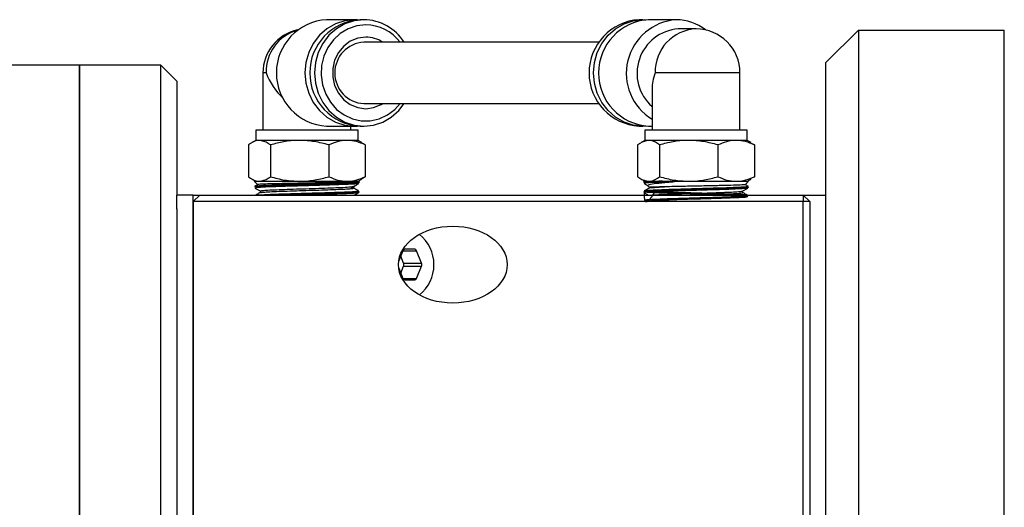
# Model space of a CAD drawing. Header units: inches. Extents: x 1 to 31, y 0.5 to 21.5.
# Tile 6 of 12: x 17 to 20.8, y 2.9 to 4.8. Entities that reach past the tile are written whole.
import ezdxf

# ---------------------------------------------------------------- set-up
doc = ezdxf.new("R2010")
doc.units = ezdxf.units.IN
doc.header["$MEASUREMENT"] = 0

msp = doc.modelspace()

# ---------------------------------------------------------------- linework, layer by layer
at = {"color": 7, "linetype": 'Continuous', "lineweight": 25}
for p, q in [((18.304, 4.7598), (18.1973, 4.7598)), ((18.3405, 4.7598), (18.3259, 4.7598)), ((19.4157, 4.7598), (19.4011, 4.7598)), ((19.4157, 4.7598), (19.4266, 4.7595)), ((19.5443, 4.7598), (19.4376, 4.7598)), ((19.6203, 4.7244), (19.5519, 4.7244)), ((20.1208, 4.5948), (20.2458, 4.7198)), ((20.2458, 4.7198), (20.2458, 0.9698)), ((20.2458, 4.7198), (20.8078, 4.7198)), ((20.8078, 0.9698), (20.8078, 4.7198)), ((19.2458, 4.6732), (18.3405, 4.6732)), ((20.1208, 1.0948), (20.1208, 4.5948)), ((17.2458, 4.5848), (16.9328, 4.5848)), ((17.5588, 4.5848), (17.2458, 4.5848)), ((17.2458, 4.5848), (17.2458, 4.0751)), ((17.2458, 2.8448), (17.2458, 4.5848)), ((17.6208, 4.5228), (17.5588, 4.5848)), ((17.5588, 4.0751), (17.5588, 4.5848)), ((17.952, 4.5551), (17.952, 4.3348)), ((17.9641, 4.5551), (17.952, 4.5551)), ((19.7896, 4.5551), (19.4631, 4.5551)), ((19.7896, 4.3348), (19.7896, 4.5551)), ((17.6208, 4.5228), (17.6208, 4.0848)), ((19.451, 4.4923), (19.451, 4.3348)), ((18.3405, 4.437), (19.2458, 4.437)), ((17.9244, 4.3348), (17.9244, 4.2954)), ((17.9385, 4.3348), (17.9244, 4.3348)), ((18.3182, 4.3348), (17.9385, 4.3348)), ((18.1973, 4.3504), (18.304, 4.3504)), ((18.2906, 4.3348), (18.2906, 4.3504)), ((18.3182, 4.2954), (18.3182, 4.3348)), ((18.3259, 4.3504), (18.3405, 4.3504)), ((19.4011, 4.3504), (19.4157, 4.3504)), ((19.4234, 4.3348), (19.4234, 4.2954)), ((19.8172, 4.3348), (19.4234, 4.3348)), ((19.4376, 4.3504), (19.451, 4.3504)), ((19.8172, 4.2954), (19.8172, 4.3348)), ((17.9244, 4.2954), (17.9093, 4.2867)), ((17.9385, 4.2954), (17.9244, 4.2954)), ((18.0932, 4.2954), (17.9385, 4.2954)), ((18.276, 4.2954), (18.0932, 4.2954)), ((18.3182, 4.2954), (18.276, 4.2954)), ((18.3333, 4.2867), (18.3182, 4.2954)), ((19.4234, 4.2954), (19.4083, 4.2867)), ((19.4375, 4.2954), (19.4234, 4.2954)), ((19.5922, 4.2954), (19.4375, 4.2954)), ((19.775, 4.2954), (19.5922, 4.2954)), ((19.8172, 4.2954), (19.775, 4.2954)), ((19.8323, 4.2867), (19.8172, 4.2954)), ((17.8963, 4.2778), (17.8963, 4.1555)), ((17.9807, 4.2778), (17.9807, 4.1555)), ((18.2057, 4.2778), (18.2057, 4.1555)), ((18.3463, 4.2778), (18.3463, 4.1555)), ((19.3953, 4.2778), (19.3953, 4.1555)), ((19.4797, 4.2778), (19.4797, 4.1555)), ((19.7047, 4.2778), (19.7047, 4.1555)), ((19.832, 4.2846), (19.8453, 4.2778)), ((19.8453, 4.2778), (19.8453, 4.1555)), ((17.9093, 4.1467), (17.9244, 4.1379)), ((17.9188, 4.1379), (17.9318, 4.1249)), ((17.9188, 4.1379), (18.3238, 4.1379)), ((18.3182, 4.1379), (18.3333, 4.1467)), ((18.3222, 4.1364), (18.3238, 4.1379)), ((19.4083, 4.1467), (19.4234, 4.1379)), ((19.4178, 4.1379), (19.4194, 4.1364)), ((19.4178, 4.1379), (19.4764, 4.1379)), ((19.43, 4.1353), (19.424, 4.1358)), ((19.4905, 4.1379), (19.4764, 4.1379)), ((19.4905, 4.1379), (19.8228, 4.1379)), ((19.8098, 4.1249), (19.8228, 4.1379)), ((19.8172, 4.1379), (19.8323, 4.1467)), ((19.8453, 4.1555), (19.832, 4.1487)), ((17.9195, 4.1156), (17.9195, 4.115)), ((17.9309, 4.1175), (17.9232, 4.1187)), ((17.962, 4.1155), (17.9341, 4.1171)), ((18.2893, 4.1164), (18.3062, 4.1206)), ((18.3004, 4.1145), (18.3065, 4.1207)), ((18.3225, 4.0972), (18.3225, 4.0977)), ((18.3236, 4.1329), (18.3237, 4.1334)), ((19.4179, 4.1334), (19.418, 4.1329)), ((19.4191, 4.0977), (19.4191, 4.0972)), ((19.4351, 4.1207), (19.4412, 4.1145)), ((19.8221, 4.115), (19.8221, 4.1156)), ((17.2458, 4.0751), (17.2458, 1.1048)), ((17.5588, 1.1048), (17.5588, 4.0751)), ((17.6833, 4.0848), (17.6208, 4.0848)), ((17.6208, 4.0303), (17.6208, 4.0848)), ((17.6833, 4.0598), (17.7083, 4.0848)), ((17.6833, 1.6048), (17.6833, 4.0848)), ((17.6833, 4.0848), (17.7083, 4.0848)), ((20.0333, 4.0598), (17.6833, 4.0598)), ((17.6833, 4.0598), (17.6833, 1.6298)), ((17.7083, 4.0848), (20.0333, 4.0848)), ((20.0333, 4.0848), (20.0333, 4.0598)), ((20.0583, 4.0598), (20.0333, 4.0848)), ((20.0333, 4.0848), (20.1208, 4.0848)), ((20.0333, 1.6298), (20.0333, 4.0598)), ((20.0583, 4.0598), (20.0333, 4.0598)), ((20.0583, 4.0598), (20.0583, 1.6298)), ((17.6208, 4.0313), (17.6208, 1.6592)), ((18.4909, 3.8702), (18.475, 3.8312)), ((18.4909, 3.8702), (18.5439, 3.8702)), ((18.5367, 3.8761), (18.4981, 3.8761)), ((18.5632, 3.823), (18.5439, 3.8702)), ((18.4936, 3.823), (18.4826, 3.8499)), ((18.475, 3.8029), (18.4909, 3.7639)), ((18.4826, 3.7842), (18.4936, 3.8111)), ((18.4936, 3.823), (18.5632, 3.823)), ((18.4936, 3.8111), (18.5632, 3.8111)), ((18.5439, 3.7639), (18.5632, 3.8111)), ((18.4909, 3.7639), (18.5439, 3.7639)), ((18.4981, 3.758), (18.5367, 3.758))]:
    msp.add_line(p, q, dxfattribs=at)
at = {"color": 7, "linetype": 'Continuous', "lineweight": 25, "flags": 128}
for points in [[(18.315, 4.7595), (18.304, 4.7598), (18.2669, 4.7559), (18.2313, 4.7443), (18.1984, 4.7253), (18.1696, 4.6999), (18.146, 4.6689), (18.1284, 4.6335), (18.1176, 4.5951), (18.1139, 4.5551), (18.1176, 4.5152), (18.1284, 4.4768), (18.146, 4.4414), (18.1696, 4.4104), (18.1984, 4.3849), (18.2313, 4.366), (18.2669, 4.3543), (18.304, 4.3504), (18.315, 4.3507)], [(18.3405, 4.7598), (18.3035, 4.7559), (18.2678, 4.7443), (18.2349, 4.7253), (18.2061, 4.6999), (18.1825, 4.6689), (18.1649, 4.6335), (18.1541, 4.5951), (18.1505, 4.5551), (18.1541, 4.5152), (18.1649, 4.4768), (18.1825, 4.4414), (18.2061, 4.4104), (18.2349, 4.3849), (18.2678, 4.366), (18.3035, 4.3543), (18.3405, 4.3504), (18.3776, 4.3543), (18.4133, 4.366), (18.4462, 4.3849), (18.475, 4.4104), (18.4958, 4.437)], [(19.4266, 4.3507), (19.4157, 4.3504), (19.3786, 4.3543), (19.3429, 4.366), (19.3101, 4.3849), (19.2813, 4.4104), (19.2576, 4.4414), (19.24, 4.4768), (19.2292, 4.5152), (19.2256, 4.5551), (19.2292, 4.5951), (19.24, 4.6335), (19.2576, 4.6689), (19.2813, 4.6999), (19.3101, 4.7253), (19.3429, 4.7443), (19.3786, 4.7559), (19.4157, 4.7598), (19.4157, 4.7598)], [(18.3479, 4.7402), (18.3133, 4.7364), (18.2801, 4.7252), (18.2497, 4.707), (18.2233, 4.6826), (18.202, 4.653), (18.1867, 4.6194), (18.178, 4.5831), (18.1763, 4.5458), (18.1815, 4.5087), (18.1936, 4.4736), (18.212, 4.4419), (18.2359, 4.4147), (18.2645, 4.3933), (18.2964, 4.3786), (18.3305, 4.371), (18.3652, 4.371), (18.3993, 4.3786), (18.4312, 4.3933), (18.4598, 4.4147), (18.4801, 4.437)], [(18.3479, 4.6929), (18.3172, 4.6889), (18.2884, 4.6771), (18.263, 4.6583), (18.2426, 4.6334), (18.2282, 4.604), (18.2208, 4.5717), (18.2208, 4.5385), (18.2282, 4.5063), (18.2426, 4.4768), (18.263, 4.452), (18.2884, 4.4331), (18.3172, 4.4213), (18.3479, 4.4173), (18.3785, 4.4213), (18.4073, 4.4331), (18.4138, 4.437)], [(18.2999, 4.1146), (18.3004, 4.1145), (18.2993, 4.1145), (18.2971, 4.1145), (18.2937, 4.1146), (18.2889, 4.1148), (18.288, 4.1149), (18.2868, 4.1152), (18.2864, 4.1153), (18.2863, 4.1154), (18.2863, 4.1154), (18.2862, 4.1154), (18.2862, 4.1155), (18.2862, 4.1155), (18.2862, 4.1155), (18.2863, 4.1155), (18.2863, 4.1156), (18.2863, 4.1156), (18.2864, 4.1156), (18.2865, 4.1157), (18.2869, 4.1159), (18.2885, 4.1162), (18.2893, 4.1164), (18.2893, 4.1164)]]:
    msp.add_lwpolyline(points, dxfattribs=at)
at = {"color": 7, "linetype": 'Continuous', "lineweight": 25}
for centre, radius, start, end in [((18.2087, 4.5551), 0.205, 93.177, 266.823), ((18.3373, 4.5551), 0.205, 93.177, 266.823), ((18.3384, 4.5735), 0.1864, 32.361, 89.33), ((19.4133, 4.5551), 0.2051, 93.4182, 266.5818), ((19.4498, 4.5551), 0.2051, 93.4182, 266.5818), ((19.5586, 4.5534), 0.2069, 93.9809, 238.6594), ((19.5433, 4.5779), 0.1819, 51.6271, 89.7024), ((18.1213, 4.5551), 0.1693, 102.2574, 180), ((18.1312, 4.5592), 0.1671, 106.3313, 181.4141), ((18.346, 4.5724), 0.1678, 36.9394, 89.3782), ((19.5642, 4.5537), 0.1712, 94.1346, 228.6062), ((19.6275, 4.5601), 0.1645, 92.513, 181.7319), ((19.6203, 4.5551), 0.1693, 0, 90), ((18.3469, 4.5551), 0.1183, 93.0774, 266.9226), ((18.3474, 4.5713), 0.1217, 56.9485, 89.7898), ((18.4618, 3.817), 0.149, 308.4667, 51.5333), ((18.4989, 3.8678), 0.00838, 95.3929, 163.0704), ((18.5359, 3.8678), 0.00838, 16.9294, 84.6074), ((18.4787, 3.817), 0.0161, 338.4195, 21.5805), ((18.5483, 3.817), 0.0161, 338.4189, 21.5811), ((18.4989, 3.7663), 0.00838, 196.9296, 264.6071), ((18.5359, 3.7663), 0.00838, 275.3926, 343.0706)]:
    msp.add_arc(centre, radius, start, end, dxfattribs=at)
for centre, major_axis, start_param, end_param in [((18.1213, 4.5551), (0.1402, -0.1402), 4.117175, 4.747414), ((19.6203, 4.5551), (0.1402, 0.1402), 2.16601, 2.546379)]:
    msp.add_ellipse(centre, major_axis=major_axis, ratio=0.677134, start_param=start_param, end_param=end_param, dxfattribs=at)
msp.add_ellipse((18.6833, 3.817), major_axis=(-0.2093, 0), ratio=0.707107, dxfattribs=at)
for points, knots in [([(17.9385, 4.2954), (17.9353, 4.2952), (17.921, 4.2944), (17.9071, 4.285), (17.8963, 4.2778)], [0, 0, 0, 0, 0.2285515, 1, 1, 1, 1]), ([(17.9807, 4.2778), (17.9779, 4.28), (17.9641, 4.2903), (17.9499, 4.2932), (17.9385, 4.2954)], [0, 0, 0, 0, 0.206801, 1, 1, 1, 1]), ([(18.0932, 4.2954), (18.0905, 4.2954), (18.0703, 4.2952), (18.0323, 4.2914), (17.998, 4.2824), (17.9807, 4.2778)], [0, 0, 0, 0, 0.070063, 0.530771, 1, 1, 1, 1]), ([(18.2057, 4.2778), (18.1874, 4.2827), (18.1505, 4.2927), (18.1124, 4.2945), (18.0932, 4.2954)], [0, 0, 0, 0, 0.495458, 1, 1, 1, 1]), ([(18.276, 4.2954), (18.2743, 4.2954), (18.2617, 4.2952), (18.2379, 4.2914), (18.2165, 4.2824), (18.2057, 4.2778)], [0, 0, 0, 0, 0.070063, 0.53077, 1, 1, 1, 1]), ([(18.3463, 4.2778), (18.3349, 4.2827), (18.3118, 4.2927), (18.288, 4.2945), (18.276, 4.2954)], [0, 0, 0, 0, 0.495457, 1, 1, 1, 1]), ([(19.4375, 4.2954), (19.4262, 4.2932), (19.4119, 4.2903), (19.3982, 4.28), (19.3953, 4.2778)], [0, 0, 0, 0, 0.7932, 1, 1, 1, 1]), ([(19.4797, 4.2778), (19.469, 4.285), (19.4551, 4.2944), (19.4408, 4.2952), (19.4375, 4.2954)], [0, 0, 0, 0, 0.7714493, 1, 1, 1, 1]), ([(19.5922, 4.2954), (19.5895, 4.2954), (19.5693, 4.2952), (19.5313, 4.2914), (19.497, 4.2824), (19.4797, 4.2778)], [0, 0, 0, 0, 0.070063, 0.530771, 1, 1, 1, 1]), ([(19.7047, 4.2778), (19.6864, 4.2827), (19.6495, 4.2927), (19.6114, 4.2945), (19.5922, 4.2954)], [0, 0, 0, 0, 0.495458, 1, 1, 1, 1]), ([(19.775, 4.2954), (19.7733, 4.2954), (19.7607, 4.2952), (19.7369, 4.2914), (19.7155, 4.2824), (19.7047, 4.2778)], [0, 0, 0, 0, 0.070063, 0.53077, 1, 1, 1, 1]), ([(19.8453, 4.2778), (19.8339, 4.2827), (19.8108, 4.2927), (19.787, 4.2945), (19.775, 4.2954)], [0, 0, 0, 0, 0.495457, 1, 1, 1, 1]), ([(18.333, 4.2855), (18.3346, 4.2851), (18.3391, 4.2839), (18.3435, 4.2802), (18.3463, 4.2778)], [0, 0, 0, 0, 0.349436, 1, 1, 1, 1]), ([(17.8963, 4.1555), (17.9072, 4.1482), (17.9211, 4.1389), (17.9354, 4.1381), (17.9385, 4.1379)], [0, 0, 0, 0, 0.778132, 1, 1, 1, 1]), ([(17.9217, 4.119), (17.9216, 4.119), (17.9174, 4.1197), (17.9299, 4.121), (17.9602, 4.1229), (18.0114, 4.1248), (18.0743, 4.1267), (18.1427, 4.1286), (18.2088, 4.1306), (18.2647, 4.1325), (18.3023, 4.1342), (18.313, 4.1353), (18.3176, 4.1358)], [0, 0, 0, 0, 0.002838, 0.116719, 0.230623, 0.34456, 0.458537, 0.572556, 0.686597, 0.80067, 0.914781, 1, 1, 1, 1]), ([(18.3176, 4.1358), (18.3132, 4.1355), (18.3023, 4.1348), (18.2657, 4.1337), (18.2103, 4.1325), (18.145, 4.1312), (18.0779, 4.13), (18.0165, 4.1287), (17.9684, 4.1275), (17.9378, 4.1263), (17.9348, 4.1256), (17.9334, 4.1252)], [0, 0, 0, 0, 0.083446, 0.202532, 0.321581, 0.440035, 0.557823, 0.674682, 0.790742, 0.906152, 1, 1, 1, 1]), ([(17.9385, 4.1379), (17.95, 4.1402), (17.9643, 4.1431), (17.978, 4.1534), (17.9807, 4.1555)], [0, 0, 0, 0, 0.801725, 1, 1, 1, 1]), ([(17.9807, 4.1555), (17.999, 4.1506), (18.0359, 4.1407), (18.074, 4.1388), (18.0932, 4.1379)], [0, 0, 0, 0, 0.495458, 1, 1, 1, 1]), ([(18.0932, 4.1379), (18.0959, 4.1379), (18.1161, 4.1381), (18.1541, 4.1419), (18.1884, 4.151), (18.2057, 4.1555)], [0, 0, 0, 0, 0.070063, 0.53077, 1, 1, 1, 1]), ([(18.2057, 4.1555), (18.2171, 4.1506), (18.2401, 4.1407), (18.264, 4.1388), (18.276, 4.1379)], [0, 0, 0, 0, 0.4954584, 1, 1, 1, 1]), ([(18.276, 4.1379), (18.2776, 4.1379), (18.2903, 4.1381), (18.3141, 4.1419), (18.3355, 4.151), (18.3463, 4.1555)], [0, 0, 0, 0, 0.0700627, 0.530771, 1, 1, 1, 1]), ([(18.3176, 4.1358), (18.3182, 4.1359), (18.3207, 4.1361), (18.3237, 4.1363), (18.3222, 4.1365), (18.3221, 4.1365)], [0, 0, 0, 0, 0.191405, 0.959242, 1, 1, 1, 1]), ([(18.3463, 4.1555), (18.3436, 4.1532), (18.3392, 4.1496), (18.3347, 4.1483), (18.333, 4.1479)], [0, 0, 0, 0, 0.62402, 1, 1, 1, 1]), ([(19.3953, 4.1555), (19.398, 4.1534), (19.4118, 4.1431), (19.4261, 4.1402), (19.4375, 4.1379)], [0, 0, 0, 0, 0.198275, 1, 1, 1, 1]), ([(19.424, 4.1358), (19.4234, 4.1359), (19.4208, 4.1361), (19.4174, 4.1366), (19.4247, 4.1374), (19.4483, 4.1378), (19.4698, 4.1379), (19.4764, 4.1379)], [0, 0, 0, 0, 0.039166, 0.196285, 0.513519, 0.851234, 1, 1, 1, 1]), ([(19.4204, 4.133), (19.4197, 4.1332), (19.4168, 4.134), (19.4351, 4.1355), (19.464, 4.1369), (19.4858, 4.1377), (19.4905, 4.1379)], [0, 0, 0, 0, 0.120314, 0.505936, 0.891665, 1, 1, 1, 1]), ([(19.4764, 4.1379), (19.4668, 4.1375), (19.4423, 4.1364), (19.4204, 4.135), (19.4205, 4.1339), (19.4205, 4.1335)], [0, 0, 0, 0, 0.28256, 0.714623, 1, 1, 1, 1]), ([(19.5312, 4.136), (19.5124, 4.1354), (19.4742, 4.1341), (19.4366, 4.1322), (19.4182, 4.1307), (19.4218, 4.1297), (19.423, 4.1294)], [0, 0, 0, 0, 0.283229, 0.573216, 0.863132, 1, 1, 1, 1]), ([(19.4614, 4.1333), (19.4533, 4.1337), (19.4404, 4.1342), (19.435, 4.1348), (19.433, 4.135)], [0, 0, 0, 0, 0.622746, 1, 1, 1, 1]), ([(19.4357, 4.1213), (19.4353, 4.1225), (19.4342, 4.1251), (19.4567, 4.1292), (19.4916, 4.1329), (19.5204, 4.1352), (19.5312, 4.136)], [0, 0, 0, 0, 0.227513, 0.518991, 0.819231, 1, 1, 1, 1]), ([(19.4375, 4.1379), (19.4407, 4.1381), (19.455, 4.1389), (19.4689, 4.1482), (19.4797, 4.1555)], [0, 0, 0, 0, 0.221868, 1, 1, 1, 1]), ([(19.4797, 4.1555), (19.498, 4.1506), (19.5349, 4.1407), (19.573, 4.1388), (19.5922, 4.1379)], [0, 0, 0, 0, 0.495458, 1, 1, 1, 1]), ([(19.4905, 4.1379), (19.4925, 4.1379), (19.5025, 4.1379), (19.516, 4.1378), (19.5292, 4.1375), (19.534, 4.1373), (19.5362, 4.1371), (19.537, 4.1369), (19.5371, 4.1369), (19.5371, 4.1369), (19.5371, 4.1368), (19.5371, 4.1368), (19.5371, 4.1368), (19.537, 4.1367), (19.5364, 4.1365), (19.5344, 4.1363), (19.5326, 4.1361), (19.5312, 4.136)], [0, 0, 0, 0, 0.125253, 0.627895, 0.771617, 0.843472, 0.879455, 0.883975, 0.885111, 0.885566, 0.886023, 0.88643, 0.887123, 0.888939, 0.896197, 0.92496, 1, 1, 1, 1]), ([(19.5922, 4.1379), (19.5949, 4.1379), (19.6151, 4.1381), (19.6531, 4.1419), (19.6874, 4.151), (19.7047, 4.1555)], [0, 0, 0, 0, 0.070063, 0.53077, 1, 1, 1, 1]), ([(19.7047, 4.1555), (19.7161, 4.1506), (19.7391, 4.1407), (19.763, 4.1388), (19.775, 4.1379)], [0, 0, 0, 0, 0.495458, 1, 1, 1, 1]), ([(19.775, 4.1379), (19.7766, 4.1379), (19.7893, 4.1381), (19.8131, 4.1419), (19.8345, 4.151), (19.8453, 4.1555)], [0, 0, 0, 0, 0.0700626, 0.5307711, 1, 1, 1, 1]), ([(18.3206, 4.1338), (18.3217, 4.1335), (18.3251, 4.1325), (18.3059, 4.1309), (18.2666, 4.129), (18.2096, 4.1271), (18.143, 4.1252), (18.074, 4.1232), (18.0102, 4.1213), (17.9595, 4.1194), (17.9257, 4.1175), (17.9218, 4.1162), (17.9199, 4.1156)], [0, 0, 0, 0, 0.05092, 0.156909, 0.262858, 0.368774, 0.474665, 0.58053, 0.686356, 0.792147, 0.897911, 1, 1, 1, 1]), ([(17.9215, 4.1117), (17.9247, 4.1098), (17.9313, 4.1061), (17.9378, 4.1023), (17.941, 4.1004)], [0, 0, 0, 0, 0.500024, 1, 1, 1, 1]), ([(17.933, 4.1259), (17.9323, 4.1255), (17.9284, 4.1233), (17.9246, 4.1211), (17.9216, 4.1193)], [0, 0, 0, 0, 0.1932, 1, 1, 1, 1]), ([(17.9222, 4.1151), (17.922, 4.1155), (17.9214, 4.1165), (17.9461, 4.1182), (17.9906, 4.1201), (18.0509, 4.122), (18.1189, 4.124), (18.1872, 4.1259), (18.2484, 4.1278), (18.2943, 4.1297), (18.3209, 4.1314), (18.3211, 4.1325), (18.3212, 4.133)], [0, 0, 0, 0, 0.066388, 0.173728, 0.281091, 0.388492, 0.495931, 0.603399, 0.710891, 0.818417, 0.925981, 1, 1, 1, 1]), ([(18.3186, 4.1294), (18.3184, 4.1291), (18.318, 4.1281), (18.2926, 4.1265), (18.2473, 4.1246), (18.1867, 4.1227), (18.119, 4.1207), (18.0516, 4.1188), (17.992, 4.1169), (17.9477, 4.115), (17.9226, 4.1132), (17.9234, 4.1121), (17.9238, 4.1116)], [0, 0, 0, 0, 0.057038, 0.165071, 0.273063, 0.381025, 0.488964, 0.59687, 0.704735, 0.812566, 0.920375, 1, 1, 1, 1]), ([(17.9298, 4.0848), (17.9354, 4.0853), (17.9475, 4.0865), (17.9908, 4.0883), (18.049, 4.0902), (18.116, 4.0922), (18.1834, 4.0941), (18.244, 4.096), (18.2903, 4.0979), (18.3184, 4.0998), (18.3189, 4.101), (18.3192, 4.1015)], [0, 0, 0, 0, 0.097119, 0.211626, 0.326154, 0.440717, 0.55532, 0.669964, 0.784632, 0.899332, 1, 1, 1, 1]), ([(17.9414, 4.1004), (17.9412, 4.1004), (17.9382, 4.101), (17.945, 4.1021), (17.9626, 4.1036), (17.9935, 4.1052), (18.0336, 4.1067), (18.0804, 4.1083), (18.1303, 4.1099), (18.1796, 4.1114), (18.2243, 4.113), (18.2642, 4.1146), (18.2806, 4.1158), (18.2893, 4.1164)], [0, 0, 0, 0, 0.005859, 0.103619, 0.201396, 0.299207, 0.397043, 0.4949, 0.592792, 0.690702, 0.788643, 0.886612, 1, 1, 1, 1]), ([(17.9411, 4.1004), (17.9415, 4.1), (17.9424, 4.0994), (17.943, 4.0973), (17.9424, 4.0952), (17.9415, 4.0946), (17.9411, 4.0943)], [0, 0, 0, 0, 0.248387, 0.499956, 0.751544, 1, 1, 1, 1]), ([(17.9425, 4.0943), (17.9432, 4.0946), (17.9449, 4.0955), (17.9631, 4.0969), (17.9933, 4.0985), (18.0337, 4.1), (18.0804, 4.1016), (18.1303, 4.1032), (18.1796, 4.1047), (18.2244, 4.1063), (18.2617, 4.1078), (18.288, 4.1094), (18.3023, 4.1108), (18.3012, 4.1117), (18.3007, 4.1121)], [0, 0, 0, 0, 0.061521, 0.148774, 0.236058, 0.323363, 0.410688, 0.498044, 0.585415, 0.672814, 0.760239, 0.84768, 0.935152, 1, 1, 1, 1]), ([(18.3203, 4.0978), (18.32, 4.0973), (18.3193, 4.0962), (18.2919, 4.0945), (18.2453, 4.0925), (18.1842, 4.0906), (18.1157, 4.0887), (18.0497, 4.0868), (18.0054, 4.0855), (17.9904, 4.0848), (17.9897, 4.0848)], [0, 0, 0, 0, 0.1078792, 0.2555383, 0.4031611, 0.5507476, 0.6982786, 0.8457622, 0.9932074, 1, 1, 1, 1]), ([(18.0059, 4.0848), (18.0132, 4.085), (18.0379, 4.0859), (18.0926, 4.0875), (18.1608, 4.0894), (18.2252, 4.0913), (18.2783, 4.0933), (18.3114, 4.0952), (18.3257, 4.0965), (18.322, 4.0972), (18.3217, 4.0972)], [0, 0, 0, 0, 0.064424, 0.2182757, 0.3721815, 0.5261414, 0.6801446, 0.8341809, 0.988266, 1, 1, 1, 1]), ([(18.3205, 4.1014), (18.3174, 4.1032), (18.3113, 4.1068), (18.3051, 4.1103), (18.302, 4.1121)], [0, 0, 0, 0, 0.500025, 1, 1, 1, 1]), ([(18.3062, 4.1206), (18.308, 4.1217), (18.3132, 4.1246), (18.3183, 4.1276), (18.3216, 4.1295)], [0, 0, 0, 0, 0.3645066, 1, 1, 1, 1]), ([(19.8178, 4.1116), (19.8182, 4.1115), (19.8202, 4.1107), (19.8011, 4.1092), (19.7619, 4.1073), (19.705, 4.1054), (19.639, 4.1035), (19.5708, 4.1015), (19.5084, 4.0996), (19.4581, 4.0977), (19.4284, 4.0958), (19.4168, 4.0944), (19.4218, 4.0937), (19.4223, 4.0937)], [0, 0, 0, 0, 0.027966, 0.134988, 0.241973, 0.348935, 0.455869, 0.562766, 0.669623, 0.776454, 0.883261, 0.990032, 1, 1, 1, 1]), ([(19.4209, 4.0968), (19.4205, 4.0823), (19.4197, 4.0518), (19.4432, 4.0675), (19.4864, 4.0656), (19.545, 4.0685), (19.6121, 4.0702), (19.6802, 4.0721), (19.7415, 4.0741), (19.7892, 4.076), (19.8179, 4.0779), (19.8242, 4.0798), (19.8076, 4.0817), (19.7697, 4.0837), (19.715, 4.0856), (19.6495, 4.0875), (19.5807, 4.0894), (19.5163, 4.0913), (19.4637, 4.0933), (19.4287, 4.0952), (19.4153, 4.0971), (19.425, 4.099), (19.4569, 4.1009), (19.5072, 4.1028), (19.5702, 4.1048), (19.6391, 4.1067), (19.7057, 4.1086), (19.7631, 4.1105), (19.803, 4.1124), (19.8226, 4.114), (19.8201, 4.1148), (19.8194, 4.1151)], [0, 0, 0, 0, 0.0317483, 0.0669705, 0.1022055, 0.1374512, 0.1727051, 0.2079684, 0.243245, 0.2785329, 0.3138295, 0.3491345, 0.3844524, 0.4197824, 0.4551216, 0.4904685, 0.5258279, 0.5611996, 0.5965814, 0.6319707, 0.6673712, 0.7027847, 0.7382088, 0.7736409, 0.8090827, 0.8445377, 0.880004, 0.9154789, 0.9509622, 0.9864587, 1, 1, 1, 1]), ([(19.4312, 4.0995), (19.4298, 4.0996), (19.4189, 4.1004), (19.4192, 4.1018), (19.4351, 4.1037), (19.4739, 4.1056), (19.5287, 4.1075), (19.594, 4.1094), (19.6624, 4.1114), (19.7258, 4.1133), (19.778, 4.1152), (19.8104, 4.1171), (19.8237, 4.1185), (19.819, 4.1193), (19.8182, 4.1194)], [0, 0, 0, 0, 0.014779, 0.111354, 0.207965, 0.3046, 0.401257, 0.497947, 0.594671, 0.691424, 0.788197, 0.885002, 0.98184, 1, 1, 1, 1]), ([(19.8201, 4.1159), (19.8209, 4.1158), (19.8257, 4.115), (19.8122, 4.1136), (19.7796, 4.1117), (19.727, 4.1098), (19.6629, 4.1079), (19.5939, 4.106), (19.528, 4.104), (19.4722, 4.1021), (19.4347, 4.1002), (19.4173, 4.0987), (19.4208, 4.0979), (19.4217, 4.0976)], [0, 0, 0, 0, 0.019944, 0.125038, 0.230097, 0.335127, 0.440134, 0.545106, 0.650041, 0.754945, 0.859826, 0.964677, 1, 1, 1, 1]), ([(19.42, 4.1295), (19.4233, 4.1276), (19.4284, 4.1246), (19.4336, 4.1217), (19.4354, 4.1206)], [0, 0, 0, 0, 0.6354934, 1, 1, 1, 1]), ([(19.4396, 4.1121), (19.4365, 4.1103), (19.4303, 4.1068), (19.4242, 4.1032), (19.4211, 4.1014)], [0, 0, 0, 0, 0.499975, 1, 1, 1, 1]), ([(19.4607, 4.0977), (19.4519, 4.0831), (19.4334, 4.0527), (19.4181, 4.0683), (19.4272, 4.0664), (19.4575, 4.0693), (19.5064, 4.071), (19.5681, 4.073), (19.6358, 4.0749), (19.7017, 4.0768), (19.7586, 4.0787), (19.7998, 4.0807), (19.8208, 4.0826), (19.8191, 4.0845), (19.795, 4.0864), (19.7512, 4.0883), (19.6925, 4.0902), (19.6257, 4.0922), (19.5581, 4.0941), (19.4981, 4.096), (19.4535, 4.0978), (19.4399, 4.0989), (19.4341, 4.0993)], [0, 0, 0, 0, 0.046247, 0.097005, 0.147777, 0.198566, 0.249374, 0.300195, 0.351028, 0.401878, 0.452746, 0.50363, 0.554524, 0.605434, 0.656362, 0.707308, 0.758264, 0.809235, 0.860223, 0.91123, 0.962248, 1, 1, 1, 1]), ([(19.4409, 4.1121), (19.4407, 4.1123), (19.4399, 4.1131), (19.4565, 4.1146), (19.4849, 4.1159), (19.4991, 4.1166)], [0, 0, 0, 0, 0.09082, 0.545319, 1, 1, 1, 1]), ([(19.4991, 4.1166), (19.4977, 4.1165), (19.4888, 4.1163), (19.4675, 4.1157), (19.4494, 4.1151), (19.4422, 4.1147), (19.4418, 4.1146), (19.4417, 4.1146)], [0, 0, 0, 0, 0.042352, 0.262778, 0.701248, 0.929445, 1, 1, 1, 1]), ([(19.4514, 4.0848), (19.4587, 4.0853), (19.4729, 4.0864), (19.5097, 4.088), (19.5529, 4.0896), (19.6015, 4.0911), (19.6514, 4.0927), (19.6989, 4.0943), (19.7407, 4.0958), (19.7733, 4.0974), (19.795, 4.0989), (19.7985, 4.0999), (19.8002, 4.1004)], [0, 0, 0, 0, 0.107469, 0.2071965, 0.3069558, 0.4067328, 0.5065446, 0.6063822, 0.7062406, 0.806135, 0.9060485, 1, 1, 1, 1]), ([(19.8096, 4.125), (19.8097, 4.125), (19.8129, 4.1246), (19.7992, 4.1238), (19.7681, 4.1225), (19.7183, 4.1213), (19.6584, 4.12), (19.5952, 4.1188), (19.5396, 4.1176), (19.5113, 4.1169), (19.4991, 4.1166)], [0, 0, 0, 0, 0.0038266, 0.1540669, 0.3031954, 0.4514014, 0.5988548, 0.7452382, 0.8904571, 1, 1, 1, 1]), ([(19.8005, 4.0943), (19.8001, 4.0946), (19.7992, 4.0952), (19.7986, 4.0973), (19.7992, 4.0994), (19.8001, 4.1), (19.8005, 4.1004)], [0, 0, 0, 0, 0.248456, 0.500044, 0.751613, 1, 1, 1, 1]), ([(19.8006, 4.1004), (19.8038, 4.1023), (19.8103, 4.1061), (19.8169, 4.1098), (19.8201, 4.1117)], [0, 0, 0, 0, 0.499976, 1, 1, 1, 1]), ([(19.82, 4.1193), (19.817, 4.1211), (19.8136, 4.123), (19.8103, 4.125), (19.81, 4.1251)], [0, 0, 0, 0, 0.918716, 1, 1, 1, 1]), ([(17.9411, 4.0943), (17.938, 4.0925), (17.9326, 4.0893), (17.9271, 4.0862), (17.9247, 4.0848)], [0, 0, 0, 0, 0.562094, 1, 1, 1, 1]), ([(18.3193, 4.0937), (18.3167, 4.0931), (18.3113, 4.0919), (18.2761, 4.09), (18.2244, 4.0881), (18.1662, 4.0863), (18.1273, 4.0852), (18.1108, 4.0848)], [0, 0, 0, 0, 0.1955, 0.41108, 0.626614, 0.842082, 1, 1, 1, 1]), ([(18.3049, 4.0848), (18.3068, 4.0859), (18.312, 4.0889), (18.3172, 4.0919), (18.3204, 4.0938)], [0, 0, 0, 0, 0.370659, 1, 1, 1, 1]), ([(19.4212, 4.0938), (19.4244, 4.0919), (19.4296, 4.0889), (19.4348, 4.0859), (19.4367, 4.0848)], [0, 0, 0, 0, 0.629341, 1, 1, 1, 1]), ([(19.6121, 4.0848), (19.6252, 4.0852), (19.6547, 4.0861), (19.699, 4.0876), (19.7407, 4.0891), (19.7736, 4.0907), (19.7941, 4.0922), (19.8027, 4.0934), (19.7998, 4.0941), (19.7991, 4.0943)], [0, 0, 0, 0, 0.1294002, 0.2937331, 0.4581002, 0.6225264, 0.7869843, 0.9514916, 1, 1, 1, 1]), ([(19.8169, 4.0848), (19.8145, 4.0862), (19.809, 4.0893), (19.8036, 4.0925), (19.8005, 4.0943)], [0, 0, 0, 0, 0.437906, 1, 1, 1, 1])]:
    msp.add_open_spline(points, degree=3, knots=knots, dxfattribs=at)

doc.saveas('drawing.dxf')
